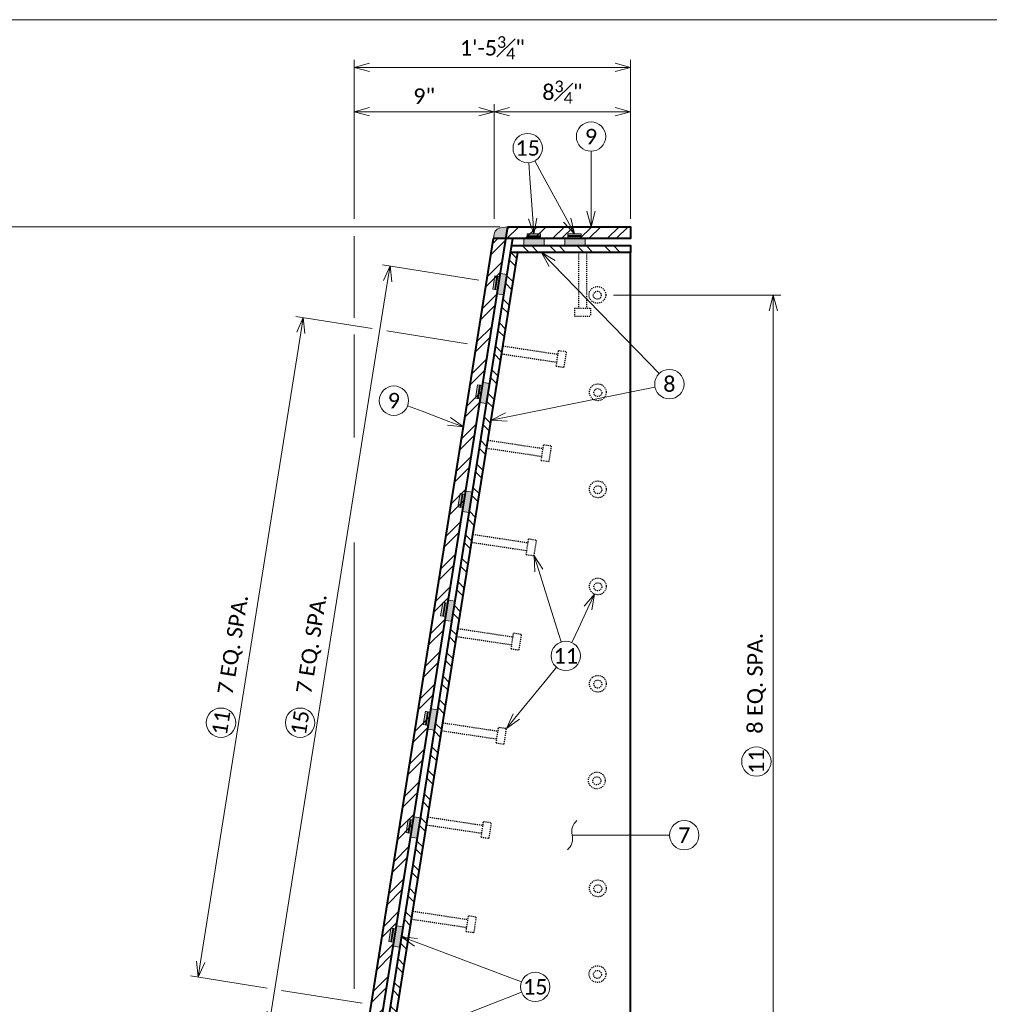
# Model space of a CAD drawing. Extents: x -1776 to -1159, y -2524 to -2272.
# Tile 8 of 12: x -1626 to -1532, y -2368 to -2272. Entities that reach past the tile are written whole.
import ezdxf
from ezdxf import colors
from ezdxf.entities.mleader import LeaderData, LeaderLine
from ezdxf.math import Vec2, Vec3

# ---------------------------------------------------------------- set-up
doc = ezdxf.new("R2010")
doc.units = 0
doc.header["$MEASUREMENT"] = 0
doc.linetypes.add('Wisdot2', pattern=[0.125, 0.0625, -0.0625])
for name, color, linetype, lineweight in [('B_ANNO_DIM', 7, 'Continuous', 18), ('B_ANNO_SYMB', 7, 'Continuous', 18), ('B_ANNO_TEXT', 7, 'Continuous', 18), ('B_CONC_PPT', 12, 'Continuous', 40), ('B_DETAIL', 7, 'Continuous', 18), ('B_DETAIL_HIDDEN', 7, 'Wisdot2', 25), ('B_DETAIL_OBJ', 7, 'Continuous', 40), ('B_STEEL', 92, 'Continuous', 18)]:
    doc.layers.add(name, color=color, linetype=linetype, lineweight=lineweight)
doc.layers.add('B_ANNO_NOPLOT', color=47, linetype='Continuous', lineweight=18, plot=False)
doc.styles.add('Annotative', font='calibri.ttf', dxfattribs={"height": 0.0625})
doc.styles.get("Standard").update_dxf_attribs({"font": 'calibri.ttf'})
doc.dimstyles.new('Annotative', dxfattribs={"dimscale": 0, "dimtxt": 0.0625, "dimasz": 0.0625, "dimexe": 0.03125, "dimexo": 0.03125, "dimgap": 0.03125, "dimtad": 1, "dimdec": 3, "dimzin": 3, "dimdsep": 46, "dimlunit": 4, "dimtxsty": 'Standard', "dimblk": 'OPEN30', "dimcen": 0.03125, "dimaunit": 1, "dimadec": 0, "dimazin": 3, "dimtfac": 0.75, "dimtdec": 3, "dimtofl": 0, "dimtmove": 0, "dimatfit": 3, "dimldrblk": 'OPEN30', "dimfxl": 1, "dimtfill": 1, "dimfrac": 1, "dimtolj": 1, "dimtzin": 0, "dimarcsym": 0})
pattern_1 = [(45, (1811.3813, 2513.461), (-1.3258252, 1.3258252), []), (45, (1812.2652, 2513.461), (-1.3258252, 1.3258252), [])]
pattern_2 = [(135, (1811.3813, 2513.461), (-1.3258252, -1.3258252), []), (135, (1811.3813, 2514.3448), (-1.3258252, -1.3258252), [])]

# ---------------------------------------------------------------- blocks, each defined once
blk = doc.blocks.new('INS_JTMODCVR4_BASE')
at = {"layer": 'B_ANNO_NOPLOT', "flags": 128}
blk.add_lwpolyline([(0, 0), (0, 252), (323.9277, 252), (323.9277, 238.8552), (378, 238.8552), (378, 40.4996), (316.5708, 40.4996), (316.5708, 0)], close=True, dxfattribs=at)
blk = doc.blocks.new('_Open30')
at = {"color": 0, "linetype": 'ByBlock', "lineweight": -2}
for p, q in [((-1, 0.268), (0, 0)), ((0, 0), (-1, -0.268)), ((0, 0), (-1, 0))]:
    blk.add_line(p, q, dxfattribs=at)
blk = doc.blocks.new('*D753')
at = {"layer": 'B_ANNO_DIM', "color": 0, "lineweight": -2, "transparency": 16777216}
for p, q in [((182.533, 232.654), (182.533, 248.116)), ((209.377, 232.654), (209.377, 248.116)), ((207.877, 247.366), (184.033, 247.366))]:
    blk.add_line(p, q, dxfattribs=at)
at = {"layer": 'Defpoints', "color": 0, "transparency": 16777216}
for p in [(182.533, 247.366), (182.533, 231.904), (209.377, 231.904)]:
    blk.add_point(p, dxfattribs=at)
at = {"layer": 'B_ANNO_DIM', "color": 0, "lineweight": -2, "transparency": 16777216, "xscale": 1.5, "yscale": 1.5, "zscale": 1.5, "rotation": 180}
blk.add_blockref('_Open30', (182.533, 247.366), dxfattribs=at)
at = {"layer": 'B_ANNO_DIM', "color": 0, "lineweight": -2, "transparency": 16777216, "xscale": 1.5, "yscale": 1.5, "zscale": 1.5}
blk.add_blockref('_Open30', (209.377, 247.366), dxfattribs=at)
at = {"layer": 'B_ANNO_DIM', "color": 0, "transparency": 16777216, "insert": (195.955, 249.268), "char_height": 1.5, "attachment_point": 5, "bg_fill": 3, "box_fill_scale": 1.25, "bg_fill_color": 256, "bg_fill_true_color": 13158600, "bg_fill_transparency": 0}
blk.add_mtext('\\A1;1\'-5{\\H0.75x;\\S3#4;}"', dxfattribs=at)
blk = doc.blocks.new('*D668')
at = {"layer": 'B_ANNO_DIM', "color": 0, "lineweight": -2, "transparency": 16777216}
for p, q in [((196.119, 232.654), (196.119, 243.811)), ((207.877, 243.061), (197.619, 243.061))]:
    blk.add_line(p, q, dxfattribs=at)
at = {"layer": 'Defpoints', "color": 0, "transparency": 16777216}
for p in [(196.119, 243.061), (209.377, 243.061), (196.119, 231.904)]:
    blk.add_point(p, dxfattribs=at)
at = {"layer": 'B_ANNO_DIM', "color": 0, "lineweight": -2, "transparency": 16777216, "xscale": 1.5, "yscale": 1.5, "zscale": 1.5, "rotation": 180}
blk.add_blockref('_Open30', (196.119, 243.061), dxfattribs=at)
at = {"layer": 'B_ANNO_DIM', "color": 0, "lineweight": -2, "transparency": 16777216, "xscale": 1.5, "yscale": 1.5, "zscale": 1.5}
blk.add_blockref('_Open30', (209.377, 243.061), dxfattribs=at)
at = {"layer": 'B_ANNO_DIM', "color": 0, "transparency": 16777216, "insert": (202.748, 244.964), "char_height": 1.5, "attachment_point": 5, "bg_fill": 3, "box_fill_scale": 1.25, "bg_fill_color": 256, "bg_fill_true_color": 13158600, "bg_fill_transparency": 0}
blk.add_mtext('\\A1;8{\\H0.75x;\\S3#4;}"', dxfattribs=at)
blk = doc.blocks.new('*D758')
at = {"layer": 'B_ANNO_DIM', "color": 0, "lineweight": -2, "transparency": 16777216}
blk.add_line((194.619, 243.061), (184.033, 243.061), dxfattribs=at)
at = {"layer": 'Defpoints', "color": 0, "transparency": 16777216}
for p in [(182.533, 243.061), (182.533, 243.061), (196.119, 243.061)]:
    blk.add_point(p, dxfattribs=at)
at = {"layer": 'B_ANNO_DIM', "color": 0, "lineweight": -2, "transparency": 16777216, "xscale": 1.5, "yscale": 1.5, "zscale": 1.5, "rotation": 180}
blk.add_blockref('_Open30', (182.533, 243.061), dxfattribs=at)
at = {"layer": 'B_ANNO_DIM', "color": 0, "lineweight": -2, "transparency": 16777216, "xscale": 1.5, "yscale": 1.5, "zscale": 1.5}
blk.add_blockref('_Open30', (196.119, 243.061), dxfattribs=at)
at = {"layer": 'B_ANNO_DIM', "color": 0, "transparency": 16777216, "insert": (189.326, 244.58), "char_height": 1.5, "attachment_point": 5, "bg_fill": 3, "box_fill_scale": 1.25, "bg_fill_color": 256, "bg_fill_true_color": 13158600, "bg_fill_transparency": 0}
blk.add_mtext('\\A1;9"', dxfattribs=at)
blk = doc.blocks.new('_Integral')
at = {"color": 0, "linetype": 'ByBlock', "lineweight": -2}
for centre, start, end in [((0.439, 0.118), 129, 195), ((-0.439, -0.118), 309, 15)]:
    blk.add_arc(centre, 0.454, start, end, dxfattribs=at)
blk = doc.blocks.new('*D658')
at = {"layer": 'B_ANNO_DIM', "color": 0, "lineweight": -2, "transparency": 16777216}
for p, q in [((196.682, 231.904), (145.697, 231.904)), ((146.447, 230.404), (146.447, 146.699))]:
    blk.add_line(p, q, dxfattribs=at)
at = {"layer": 'Defpoints', "color": 0, "transparency": 16777216}
for p in [(197.432, 231.904), (146.447, 145.199), (146.447, 145.199)]:
    blk.add_point(p, dxfattribs=at)
at = {"layer": 'B_ANNO_DIM', "color": 0, "lineweight": -2, "transparency": 16777216, "xscale": 1.5, "yscale": 1.5, "zscale": 1.5}
for p, rotation in [((146.447, 231.904), 90), ((146.447, 145.199), 270)]:
    blk.add_blockref('_Open30', p, dxfattribs=dict(at, rotation=rotation))
at = {"layer": 'B_ANNO_DIM', "color": 0, "transparency": 16777216, "insert": (144.929, 188.551), "char_height": 1.5, "attachment_point": 5, "rotation": 90, "bg_fill": 3, "box_fill_scale": 1.25, "bg_fill_color": 256, "bg_fill_true_color": 13158600, "bg_fill_transparency": 0}
blk.add_mtext('\\A1;4\'-8"', dxfattribs=at)
blk = doc.blocks.new('*D696')
at = {"layer": 'B_ANNO_DIM', "color": 0, "lineweight": -2, "transparency": 16777216}
for p, q in [((207.707, 225.25), (223.973, 225.25)), ((223.223, 151.395), (223.223, 223.75)), ((207.752, 149.895), (223.973, 149.895))]:
    blk.add_line(p, q, dxfattribs=at)
at = {"layer": 'Defpoints', "color": 0, "transparency": 16777216}
for p in [(206.957, 225.25), (223.223, 225.25), (207.002, 149.895)]:
    blk.add_point(p, dxfattribs=at)
at = {"layer": 'B_ANNO_DIM', "color": 0, "lineweight": -2, "transparency": 16777216, "xscale": 1.5, "yscale": 1.5, "zscale": 1.5}
for p, rotation in [((223.223, 225.25), 90), ((223.223, 149.895), 270)]:
    blk.add_blockref('_Open30', p, dxfattribs=dict(at, rotation=rotation))
at = {"layer": 'B_ANNO_DIM', "color": 0, "transparency": 16777216, "insert": (221.606, 187.573), "char_height": 1.5, "attachment_point": 5, "rotation": 90, "bg_fill": 3, "box_fill_scale": 1.25, "bg_fill_color": 256, "bg_fill_true_color": 13158600, "bg_fill_transparency": 0}
blk.add_mtext('\\A1;8 EQ. SPA.', dxfattribs=at)
blk = doc.blocks.new('*D742')
at = {"layer": 'B_ANNO_DIM', "color": 0, "lineweight": -2, "transparency": 16777216}
for p, q in [((194.645, 226.713), (185.273, 228.207)), ((174.472, 155.689), (185.778, 226.608)), ((182.867, 152.832), (173.495, 154.326))]:
    blk.add_line(p, q, dxfattribs=at)
at = {"layer": 'Defpoints', "color": 0, "transparency": 16777216}
for p in [(186.014, 228.089), (195.386, 226.595), (183.608, 152.714)]:
    blk.add_point(p, dxfattribs=at)
at = {"layer": 'B_ANNO_DIM', "color": 0, "lineweight": -2, "transparency": 16777216, "xscale": 1.5, "yscale": 1.5, "zscale": 1.5}
for p, rotation in [((186.014, 228.089), 80.94216318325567), ((174.236, 154.208), 260.9421631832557)]:
    blk.add_blockref('_Open30', p, dxfattribs=dict(at, rotation=rotation))
at = {"layer": 'B_ANNO_DIM', "color": 0, "transparency": 16777216, "insert": (178.527, 191.403), "char_height": 1.5, "attachment_point": 5, "rotation": 80.94216, "bg_fill": 3, "box_fill_scale": 1.25, "bg_fill_color": 256, "bg_fill_true_color": 13158600, "bg_fill_transparency": 0}
blk.add_mtext('\\A1;7 EQ. SPA.', dxfattribs=at)
blk = doc.blocks.new('*D727')
at = {"layer": 'B_ANNO_DIM', "color": 0, "lineweight": -2, "transparency": 16777216}
for p, q in [((184.284, 222.006), (176.851, 223.191)), ((167.622, 160.535), (177.356, 221.591)), ((174.079, 157.987), (166.645, 159.172))]:
    blk.add_line(p, q, dxfattribs=at)
at = {"layer": 'Defpoints', "color": 0, "transparency": 16777216}
for p in [(177.592, 223.073), (185.025, 221.888), (174.819, 157.869)]:
    blk.add_point(p, dxfattribs=at)
at = {"layer": 'B_ANNO_DIM', "color": 0, "lineweight": -2, "transparency": 16777216, "xscale": 1.5, "yscale": 1.5, "zscale": 1.5}
for p, rotation in [((177.592, 223.073), 80.94216318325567), ((167.386, 159.054), 260.9421631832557)]:
    blk.add_blockref('_Open30', p, dxfattribs=dict(at, rotation=rotation))
at = {"layer": 'B_ANNO_DIM', "color": 0, "transparency": 16777216, "insert": (170.891, 191.318), "char_height": 1.5, "attachment_point": 5, "rotation": 80.94216, "bg_fill": 3, "box_fill_scale": 1.25, "bg_fill_color": 256, "bg_fill_true_color": 13158600, "bg_fill_transparency": 0}
blk.add_mtext('\\A1;7 EQ. SPA.', dxfattribs=at)
blk = doc.blocks.new('*U651')
at = {"layer": 'B_DETAIL'}
for points in [[(197.4378, 231.9045), (196.7018, 231.7959), (196.4233, 231.657), (196.2366, 231.4669), (196.1555, 231.298), (196.1072, 231.046), (196.0471, 230.7453), (197.2494, 230.7413)], [(198.9994, 230.7388), (200.975, 230.7388), (200.975, 230.0698), (198.9994, 230.0698)], [(200.63, 231.2092), (199.3234, 231.2092), (199.3234, 230.9269), (200.63, 230.9269)], [(200.63, 231.0315), (199.3234, 231.0315), (199.3234, 230.7492), (200.63, 230.7492)], [(202.9786, 230.7388), (204.9543, 230.7388), (204.9543, 230.0698), (202.9786, 230.0698)], [(204.5884, 231.2196), (203.2818, 231.2196), (203.2818, 230.9374), (204.5884, 230.9374)], [(204.5884, 231.0419), (203.2818, 231.0419), (203.2818, 230.7597), (204.5884, 230.7597)], [(196.1958, 227.1266), (195.9808, 225.84), (196.261, 225.7937), (196.4655, 227.0808)], [(196.3927, 227.0899), (196.1882, 225.8028), (196.4684, 225.7565), (196.6729, 227.0436)], [(196.3965, 225.3887), (197.072, 225.2952), (197.3858, 227.2622), (196.7315, 227.3598)], [(194.5111, 216.5593), (194.2962, 215.2727), (194.5764, 215.2264), (194.7809, 216.5135)], [(194.7081, 216.5226), (194.5036, 215.2355), (194.7838, 215.1892), (194.9882, 216.4764)], [(194.7119, 214.8214), (195.3873, 214.7279), (195.7012, 216.6949), (195.0469, 216.7925)], [(192.8265, 205.992), (192.6116, 204.7054), (192.8918, 204.6591), (193.0962, 205.9463)], [(193.0234, 205.9554), (192.819, 204.6682), (193.0991, 204.6219), (193.3036, 205.9091)], [(193.0273, 204.2541), (193.7027, 204.1607), (194.0166, 206.1277), (193.3623, 206.2252)], [(191.1419, 195.4247), (190.927, 194.1381), (191.2071, 194.0918), (191.4116, 195.379)], [(191.3388, 195.3881), (191.1343, 194.1009), (191.4145, 194.0546), (191.619, 195.3418)], [(191.3426, 193.6869), (192.0181, 193.5934), (192.3319, 195.5604), (191.6776, 195.658)], [(189.4572, 184.8574), (189.2423, 183.5708), (189.5225, 183.5246), (189.727, 184.8117)], [(189.6542, 184.8208), (189.4497, 183.5337), (189.7299, 183.4874), (189.9344, 184.7745)], [(189.658, 183.1196), (190.3335, 183.0261), (190.6473, 184.9931), (189.993, 185.0907)], [(187.7856, 174.3739), (187.5707, 173.0873), (187.8509, 173.041), (188.0554, 174.3282)], [(187.9826, 174.3373), (187.7781, 173.0501), (188.0583, 173.0038), (188.2627, 174.291)], [(187.9864, 172.636), (188.6618, 172.5426), (188.9757, 174.5096), (188.3214, 174.6071)], [(186.101, 163.8066), (185.8861, 162.52), (186.1663, 162.4737), (186.3707, 163.7609)], [(186.2979, 163.77), (186.0935, 162.4828), (186.3737, 162.4365), (186.5781, 163.7237)], [(186.3018, 162.0688), (186.9772, 161.9753), (187.2911, 163.9423), (186.6368, 164.0399)]]:
    blk.add_hatch(color=256, dxfattribs=at).paths.add_polyline_path(points)
at = {"layer": 'B_STEEL'}
h = blk.add_hatch(dxfattribs=at)
h.set_pattern_fill('ANSI32', color=256, scale=5)
h.set_pattern_definition(pattern_1)
h.paths.add_polyline_path([(209.3773, 231.9043), (197.4317, 231.9043), (197.2467, 230.744), (209.3773, 230.744)])
h = blk.add_hatch(dxfattribs=at)
h.set_pattern_fill('ANSI32', color=256, scale=5)
h.set_pattern_definition(pattern_1)
h.paths.add_polyline_path([(197.2467, 230.744), (196.0474, 230.744), (182.5331, 145.9722), (183.7325, 145.9722)])
h = blk.add_hatch(dxfattribs=at)
h.set_pattern_fill('ANSI32', color=256, scale=5, angle=90)
h.set_pattern_definition(pattern_2)
h.paths.add_polyline_path([(209.3773, 230.0698), (197.8331, 230.0698), (197.7273, 229.406), (209.3773, 229.406)])
h = blk.add_hatch(dxfattribs=at)
h.set_pattern_fill('ANSI32', color=256, scale=5, angle=90)
h.set_pattern_definition(pattern_2)
h.paths.add_polyline_path([(198.4211, 229.406), (197.7273, 229.406), (184.303, 145.1987), (184.9968, 145.1987)])
at = {"layer": 'B_ANNO_NOPLOT', "flags": 128}
blk.add_lwpolyline([(0, 0), (0, 252), (323.9277, 252), (323.9277, 238.8552), (378, 238.8552), (378, 40.4996), (316.5708, 40.4996), (316.5708, 0)], close=True, dxfattribs=at)
at = {"layer": 'B_ANNO_SYMB'}
for centre in [(205.5285, 240.6516), (199.3794, 239.5381), (203.0739, 190.2328), (214.5821, 172.8303), (200.1147, 158.1025)]:
    blk.add_circle(centre, 1.4255, dxfattribs=at)
at = {"layer": 'B_CONC_PPT', "flags": 128}
blk.add_lwpolyline([(207.8315, 145.1987), (209.3773, 145.1987), (209.376, 229.406)], dxfattribs=at)
at = {"layer": 'B_DETAIL', "flags": 128}
for points in [[(197.4378, 231.9045), (196.7018, 231.7959), (196.4233, 231.657), (196.2366, 231.4669), (196.1555, 231.298), (196.1072, 231.046), (196.0471, 230.7453), (197.2494, 230.7413), (197.4378, 231.9045)], [(198.9994, 230.7388), (200.975, 230.7388), (200.975, 230.0698), (198.9994, 230.0698), (198.9994, 230.7388)], [(200.63, 231.2092), (199.3234, 231.2092), (199.3234, 230.9269), (200.63, 230.9269), (200.63, 231.2092)], [(200.63, 231.0315), (199.3234, 231.0315), (199.3234, 230.7492), (200.63, 230.7492), (200.63, 231.0315)], [(202.9786, 230.7388), (204.9543, 230.7388), (204.9543, 230.0698), (202.9786, 230.0698), (202.9786, 230.7388)], [(204.5884, 231.2196), (203.2818, 231.2196), (203.2818, 230.9374), (204.5884, 230.9374), (204.5884, 231.2196)], [(204.5884, 231.0419), (203.2818, 231.0419), (203.2818, 230.7597), (204.5884, 230.7597), (204.5884, 231.0419)], [(196.1958, 227.1266), (195.9808, 225.84), (196.261, 225.7937), (196.4655, 227.0808), (196.1958, 227.1266)], [(196.3927, 227.0899), (196.1882, 225.8028), (196.4684, 225.7565), (196.6729, 227.0436), (196.3927, 227.0899)], [(196.3965, 225.3887), (197.072, 225.2952), (197.3858, 227.2622), (196.7315, 227.3598), (196.3965, 225.3887)], [(194.5111, 216.5593), (194.2962, 215.2727), (194.5764, 215.2264), (194.7809, 216.5135), (194.5111, 216.5593)], [(194.7081, 216.5226), (194.5036, 215.2355), (194.7838, 215.1892), (194.9882, 216.4764), (194.7081, 216.5226)], [(194.7119, 214.8214), (195.3873, 214.7279), (195.7012, 216.6949), (195.0469, 216.7925), (194.7119, 214.8214)], [(192.8265, 205.992), (192.6116, 204.7054), (192.8918, 204.6591), (193.0962, 205.9463), (192.8265, 205.992)], [(193.0234, 205.9554), (192.819, 204.6682), (193.0991, 204.6219), (193.3036, 205.9091), (193.0234, 205.9554)], [(193.0273, 204.2541), (193.7027, 204.1607), (194.0166, 206.1277), (193.3623, 206.2252), (193.0273, 204.2541)], [(191.1419, 195.4247), (190.927, 194.1381), (191.2071, 194.0918), (191.4116, 195.379), (191.1419, 195.4247)], [(191.3388, 195.3881), (191.1343, 194.1009), (191.4145, 194.0546), (191.619, 195.3418), (191.3388, 195.3881)], [(191.3426, 193.6869), (192.0181, 193.5934), (192.3319, 195.5604), (191.6776, 195.658), (191.3426, 193.6869)], [(189.4572, 184.8574), (189.2423, 183.5708), (189.5225, 183.5246), (189.727, 184.8117), (189.4572, 184.8574)], [(189.6542, 184.8208), (189.4497, 183.5337), (189.7299, 183.4874), (189.9344, 184.7745), (189.6542, 184.8208)], [(189.658, 183.1196), (190.3335, 183.0261), (190.6473, 184.9931), (189.993, 185.0907), (189.658, 183.1196)], [(187.7856, 174.3739), (187.5707, 173.0873), (187.8509, 173.041), (188.0554, 174.3282), (187.7856, 174.3739)], [(187.9826, 174.3373), (187.7781, 173.0501), (188.0583, 173.0038), (188.2627, 174.291), (187.9826, 174.3373)], [(187.9864, 172.636), (188.6618, 172.5426), (188.9757, 174.5096), (188.3214, 174.6071), (187.9864, 172.636)], [(186.101, 163.8066), (185.8861, 162.52), (186.1663, 162.4737), (186.3707, 163.7609), (186.101, 163.8066)], [(186.2979, 163.77), (186.0935, 162.4828), (186.3737, 162.4365), (186.5781, 163.7237), (186.2979, 163.77)], [(186.3018, 162.0688), (186.9772, 161.9753), (187.2911, 163.9423), (186.6368, 164.0399), (186.3018, 162.0688)]]:
    blk.add_lwpolyline(points, dxfattribs=at)
at = {"layer": 'B_DETAIL_HIDDEN', "ltscale": 0.5}
for p, q in [((204.3271, 229.406), (204.3271, 224.0017)), ((205.1006, 229.406), (205.1006, 224.0017)), ((203.9194, 224.0017), (205.4665, 224.0017)), ((203.9194, 224.0017), (203.9194, 223.223)), ((205.4665, 224.0017), (205.4665, 223.223)), ((203.9194, 223.223), (205.4665, 223.223)), ((196.97, 220.327), (202.3299, 219.5176)), ((202.1566, 218.3646), (202.3804, 219.8971)), ((202.3804, 219.8971), (203.1595, 219.7793)), ((196.8475, 219.5587), (202.2076, 218.7545)), ((202.915, 218.2531), (203.1595, 219.7793)), ((202.1566, 218.3646), (202.915, 218.2531)), ((195.3896, 210.4131), (200.7497, 209.609)), ((195.512, 211.1815), (200.8719, 210.3721)), ((200.6986, 209.219), (200.9224, 210.7516)), ((200.9224, 210.7516), (201.7015, 210.6338)), ((201.457, 209.1075), (201.7015, 210.6338)), ((200.6986, 209.219), (201.457, 209.1075)), ((194.0541, 202.0359), (199.4139, 201.2265)), ((193.9316, 201.2676), (199.2917, 200.4634)), ((199.2406, 200.0735), (199.4645, 201.606)), ((199.4645, 201.606), (200.2435, 201.4882)), ((199.999, 199.962), (200.2435, 201.4882)), ((199.2406, 200.0735), (199.999, 199.962)), ((192.5961, 192.8904), (197.9559, 192.081)), ((197.7826, 190.9279), (198.0065, 192.4604)), ((198.0065, 192.4604), (198.7855, 192.3427)), ((198.5411, 190.8164), (198.7855, 192.3427)), ((192.4736, 192.122), (197.8337, 191.3179)), ((197.7826, 190.9279), (198.5411, 190.8164)), ((191.1381, 183.7448), (196.498, 182.9354)), ((191.0156, 182.9765), (196.3757, 182.1723)), ((196.3247, 181.7824), (196.5485, 183.3149)), ((196.5485, 183.3149), (197.3275, 183.1971)), ((197.0831, 181.6709), (197.3275, 183.1971)), ((196.3247, 181.7824), (197.0831, 181.6709)), ((189.6801, 174.5993), (195.04, 173.7899)), ((194.8667, 172.6368), (195.0905, 174.1693)), ((195.0905, 174.1693), (195.8696, 174.0515)), ((195.6251, 172.5253), (195.8696, 174.0515)), ((189.5576, 173.8309), (194.9178, 173.0268)), ((194.8667, 172.6368), (195.6251, 172.5253)), ((188.2222, 165.4537), (193.582, 164.6443)), ((188.0997, 164.6854), (193.4598, 163.8812)), ((193.4087, 163.4913), (193.6325, 165.0238)), ((193.6325, 165.0238), (194.4116, 164.906)), ((194.1671, 163.3798), (194.4116, 164.906)), ((193.4087, 163.4913), (194.1671, 163.3798))]:
    blk.add_line(p, q, dxfattribs=at)
for centre, radius in [((206.1446, 225.2838), 0.8133), ((206.1397, 225.2502), 0.3873), ((206.1927, 215.8268), 0.8133), ((206.1878, 215.7932), 0.3873), ((206.1927, 206.4052), 0.8133), ((206.1878, 206.3716), 0.3873), ((206.1927, 196.9837), 0.8133), ((206.1878, 196.9501), 0.3873), ((206.1927, 187.5333), 0.8133), ((206.1878, 187.4997), 0.3873), ((206.0961, 178.1427), 0.8133), ((206.0912, 178.1091), 0.3873), ((206.1927, 167.6705), 0.8133), ((206.1878, 167.6369), 0.3873), ((206.1569, 159.3495), 0.8133), ((206.152, 159.3159), 0.3873)]:
    blk.add_circle(centre, radius, dxfattribs=at)
at = {"layer": 'B_DETAIL_OBJ'}
for p, q in [((184.303, 145.1987), (197.9406, 230.744)), ((184.9968, 145.1987), (198.4211, 229.406))]:
    blk.add_line(p, q, dxfattribs=at)
at = {"layer": 'B_DETAIL_OBJ', "flags": 128}
for points in [[(197.4317, 231.9043), (183.7325, 145.9722), (182.5331, 145.9722), (196.0474, 230.744)], [(197.4317, 231.9043), (209.3773, 231.9043), (209.3773, 230.744), (196.0474, 230.744)], [(197.8331, 230.0698), (209.3773, 230.0698), (209.3773, 229.406), (197.7273, 229.406)]]:
    blk.add_lwpolyline(points, dxfattribs=at)
at = {"layer": 'B_ANNO_TEXT', "char_height": 1.5, "width": 3.563823, "attachment_point": 5, "style": 'Annotative'}
for s, insert in [('9', (205.5285, 240.6516)), ('15', (199.3794, 239.5381)), ('11', (203.0739, 190.2328)), ('7', (214.5821, 172.8303)), ('15', (200.1147, 158.1025))]:
    blk.add_mtext(s, dxfattribs=dict(at, insert=insert))
at = {"layer": 'B_ANNO_DIM'}
ml = blk.add_multileader_mtext('Standard', dxfattribs=at)
ml.set_content('', color=256)
ml.set_leader_properties()
ml.set_arrow_properties(name='OPEN30')
ml.build(insert=Vec2(0, 0))
ml.multileader.update_dxf_attribs({"text_right_attachment_type": 3, "dogleg_length": 0.0625, "arrow_head_size": 1.5, "scale": 24})
ctx = ml.context
ctx.base_point, ctx.scale, ctx.char_height, ctx.arrow_head_size, ctx.landing_gap_size, ctx.plane_origin, ctx.plane_x_axis, ctx.plane_y_axis = Vec3(205.5285, 240.7261), 24, 1.5, 1.5, 0.75, Vec3(205.5285, 234.2482), Vec3(0, -1), Vec3(1, 0)
ctx.right_attachment = 3
notes = []
notes.append((ctx, [(0, (1, 1, 0), (205.5285, 237.7261), (0, 1), 1.5, [(0, [(205.5285, 231.9043), (205.5285, 237.7261), (205.5285, 237.7261)], 0, [])])]))
ctx.mtext.insert, ctx.mtext.text_direction, ctx.mtext.rotation, ctx.mtext.flow_direction = Vec3(206.2785, 239.9761), Vec3(0, -1), 4.712389, 5
ml = blk.add_multileader_mtext('Standard', dxfattribs=at)
ml.set_content('', color=256)
ml.set_leader_properties()
ml.set_arrow_properties(name='OPEN30')
ml.build(insert=Vec2(0, 0))
ml.multileader.update_dxf_attribs({"text_right_attachment_type": 3, "dogleg_length": 0.0625, "arrow_head_size": 1.5, "scale": 24})
ctx = ml.context
ctx.base_point, ctx.scale, ctx.char_height, ctx.arrow_head_size, ctx.landing_gap_size, ctx.plane_origin, ctx.plane_x_axis, ctx.plane_y_axis = Vec3(199.374, 239.6124), 24, 1.5, 1.5, 0.75, Vec3(199.8374, 233.1511), Vec3(0.0715382, -0.9974379), Vec3(0.9974379, 0.0715382)
ctx.right_attachment = 3
notes.append((ctx, [(0, (1, 1, 0), (199.5886, 236.6201), (-0.0715382, 0.9974379), 1.5, [(0, [(199.9794, 231.2092), (199.5886, 236.6201), (199.5886, 236.6201)], 0, [])])]))
ctx.mtext.insert, ctx.mtext.text_direction, ctx.mtext.rotation, ctx.mtext.flow_direction = Vec3(198.6796, 238.8106), Vec3(-0.0715382, 0.9974379), 1.6423957, 5
ml = blk.add_multileader_mtext('Standard', dxfattribs=at)
ml.set_content('', color=256)
ml.set_leader_properties()
ml.set_arrow_properties(name='OPEN30')
ml.build(insert=Vec2(0, 0))
ml.multileader.update_dxf_attribs({"text_right_attachment_type": 3, "dogleg_length": 0.0625, "arrow_head_size": 1.5, "scale": 24})
ctx = ml.context
ctx.base_point, ctx.scale, ctx.char_height, ctx.arrow_head_size, ctx.landing_gap_size, ctx.plane_origin, ctx.plane_x_axis, ctx.plane_y_axis = Vec3(199.3436, 239.6034), 24, 1.5, 1.5, 0.75, Vec3(202.4552, 233.9218), Vec3(0.4803468, -0.8770786), Vec3(0.8770786, 0.4803468)
ctx.right_attachment = 3
notes.append((ctx, [(0, (1, 1, 0), (200.7846, 236.9722), (-0.4803468, 0.8770786), 1.5, [(0, [(203.9351, 231.2196), (200.7846, 236.9722), (200.7846, 236.9722)], 0, [])])]))
ctx.mtext.insert, ctx.mtext.text_direction, ctx.mtext.rotation, ctx.mtext.flow_direction = Vec3(199.046, 238.5853), Vec3(-0.4803468, 0.8770786), 2.0718464, 5
ml = blk.add_multileader_mtext('Standard', dxfattribs=at)
ml.set_content('', color=256)
ml.set_leader_properties()
ml.set_arrow_properties(name='OPEN30')
ml.build(insert=Vec2(0, 0))
ml.multileader.update_dxf_attribs({"text_right_attachment_type": 3, "dogleg_length": 0.0625, "arrow_head_size": 1.5, "scale": 24})
ctx = ml.context
ctx.base_point, ctx.scale, ctx.char_height, ctx.arrow_head_size, ctx.landing_gap_size, ctx.plane_origin, ctx.plane_x_axis, ctx.plane_y_axis = Vec3(203.0964, 190.1618), 24, 1.5, 1.5, 0.75, Vec3(201.1442, 196.3385), Vec3(-0.3013538, 0.9535124), Vec3(-0.9535124, -0.3013538)
ctx.right_attachment = 3
notes.append((ctx, [(0, (1, 1, 0), (202.1923, 193.0223), (0.3013538, -0.9535124), 1.5, [(0, [(199.999, 199.962), (202.1923, 193.0223), (202.1923, 193.0223)], 0, [])])]))
ctx.mtext.insert, ctx.mtext.text_direction, ctx.mtext.rotation, ctx.mtext.flow_direction = Vec3(203.5855, 191.103), Vec3(0.3013538, -0.9535124), 5.0185012, 5
ml = blk.add_multileader_mtext('Standard', dxfattribs=at)
ml.set_content('', color=256)
ml.set_leader_properties()
ml.set_arrow_properties(name='OPEN30')
ml.build(insert=Vec2(0, 0))
ml.multileader.update_dxf_attribs({"text_right_attachment_type": 3, "dogleg_length": 0.0625, "arrow_head_size": 1.5, "scale": 24})
ctx = ml.context
ctx.base_point, ctx.scale, ctx.char_height, ctx.arrow_head_size, ctx.landing_gap_size, ctx.plane_origin, ctx.plane_x_axis, ctx.plane_y_axis = Vec3(203.0426, 190.1653), 24, 1.5, 1.5, 0.75, Vec3(205.767, 196.0424), Vec3(0.4205658, 0.907262), Vec3(-0.907262, 0.4205658)
ctx.right_attachment = 3
notes.append((ctx, [(0, (1, 1, 0), (204.3043, 192.887), (-0.4205658, -0.907262), 1.5, [(0, [(205.8594, 196.2418), (204.3043, 192.887), (204.3043, 192.887)], 0, [])])]))
ctx.mtext.insert, ctx.mtext.text_direction, ctx.mtext.rotation, ctx.mtext.flow_direction = Vec3(204.0385, 190.5303), Vec3(-0.4205658, -0.907262), 4.2783201, 5
ml = blk.add_multileader_mtext('Standard', dxfattribs=at)
ml.set_content('', color=256)
ml.set_leader_properties()
ml.set_arrow_properties(name='INTEGRAL')
ml.build(insert=Vec2(0, 0))
ml.multileader.update_dxf_attribs({"text_right_attachment_type": 3, "dogleg_length": 0.125, "arrow_head_size": 3, "scale": 24})
ctx = ml.context
ctx.base_point, ctx.scale, ctx.char_height, ctx.arrow_head_size, ctx.landing_gap_size, ctx.plane_origin = Vec3(213.1566, 172.8303), 24, 1.5, 3, 0.75, Vec3(203.697, 172.8303)
ctx.right_attachment = 3
notes.append((ctx, [(0, (1, 1, 0), (210.1566, 172.8303), (1, 0), 3, [(0, [(203.697, 172.8303), (209.7424, 172.8303), (209.9728, 172.8303)], 0, [])])]))
ctx.mtext.insert, ctx.mtext.flow_direction = Vec3(213.9066, 173.5803), 5
for ctx, leaders in notes:
    for number, flags, end, landing, length, lines in leaders:
        leader = LeaderData()
        leader.index, (leader.has_last_leader_line, leader.has_dogleg_vector, leader.attachment_direction) = number, flags
        leader.last_leader_point, leader.dogleg_vector, leader.dogleg_length = Vec3(end), Vec3(landing), length
        for number, points, colour, breaks in lines:
            line = LeaderLine()
            line.index, line.vertices, line.color, line.breaks = number, Vec3.list(points), colors.encode_raw_color(colour), breaks
            leader.lines.append(line)
        ctx.leaders.append(leader)
dim = blk.add_linear_dim(base=(182.5331, 247.3659), p1=(209.3773, 231.9043), p2=(182.5331, 231.9036), dimstyle='Annotative', override={"dimlfac": 0.66}, dxfattribs=at)
dim.commit()
dim.dimension.update_dxf_attribs({"geometry": '*D753', "text_midpoint": (195.9552, 249.2683)})
dim = blk.add_linear_dim(base=(223.2234, 225.2502), p1=(207.0022, 149.8949), p2=(206.9572, 225.2502), angle=90, text='8 EQ. SPA.', dimstyle='Annotative', dxfattribs=at)
dim.commit()
dim.dimension.update_dxf_attribs({"geometry": '*D696', "text_midpoint": (221.6057, 187.5725)})
at = {"layer": 'B_ANNO_SYMB'}
for centre in [(213.1384, 216.6184), (221.5864, 179.9772)]:
    blk.add_circle(centre, 1.4255, dxfattribs=at)
at = {"layer": 'B_ANNO_TEXT', "insert": (213.1384, 216.6184), "char_height": 1.5, "width": 3.563823, "attachment_point": 5, "style": 'Annotative'}
blk.add_mtext('8', dxfattribs=at)
at = {"layer": 'B_ANNO_TEXT', "insert": (221.5864, 179.9772), "char_height": 1.5, "width": 3.563823, "attachment_point": 5, "rotation": 90, "style": 'Annotative'}
blk.add_mtext('11', dxfattribs=at)
at = {"layer": 'B_ANNO_DIM'}
dim = blk.add_linear_dim(base=(196.1186, 243.0614), p1=(209.3773, 243.0614), p2=(196.1186, 231.9036), dimstyle='Annotative', override={"dimlfac": 0.66}, dxfattribs=at)
dim.commit()
dim.dimension.update_dxf_attribs({"geometry": '*D668', "text_midpoint": (202.748, 244.9638)})
ml = blk.add_multileader_mtext('Standard', dxfattribs=at)
ml.set_content('', color=256)
ml.set_leader_properties()
ml.set_arrow_properties(name='OPEN30')
ml.build(insert=Vec2(0, 0))
ml.multileader.update_dxf_attribs({"text_right_attachment_type": 3, "dogleg_length": 0.0625, "arrow_head_size": 1.5, "scale": 24})
ctx = ml.context
ctx.base_point, ctx.scale, ctx.char_height, ctx.arrow_head_size, ctx.landing_gap_size, ctx.plane_origin, ctx.plane_x_axis, ctx.plane_y_axis = Vec3(213.1903, 216.565), 24, 1.5, 1.5, 0.75, Vec3(208.6757, 221.2105), Vec3(-0.6969273, 0.7171418), Vec3(-0.7171418, -0.6969273)
ctx.right_attachment = 3
notes = []
notes.append((ctx, [(0, (1, 1, 0), (211.0996, 218.7164), (0.6969273, -0.7171418), 1.5, [(0, [(200.7113, 229.406), (211.0996, 218.7164), (211.0996, 218.7164)], 0, [])])]))
ctx.mtext.insert, ctx.mtext.text_direction, ctx.mtext.rotation, ctx.mtext.flow_direction = Vec3(212.1298, 216.5802), Vec3(-0.6969273, 0.7171418), 2.3419003, 5
for ctx, leaders in notes:
    for number, flags, end, landing, length, lines in leaders:
        leader = LeaderData()
        leader.index, (leader.has_last_leader_line, leader.has_dogleg_vector, leader.attachment_direction) = number, flags
        leader.last_leader_point, leader.dogleg_vector, leader.dogleg_length = Vec3(end), Vec3(landing), length
        for number, points, colour, breaks in lines:
            line = LeaderLine()
            line.index, line.vertices, line.color, line.breaks = number, Vec3.list(points), colors.encode_raw_color(colour), breaks
            leader.lines.append(line)
        ctx.leaders.append(leader)
dim = blk.add_linear_dim(base=(182.5331, 243.0614), p1=(196.1186, 243.0614), p2=(182.5331, 243.0614), dimstyle='Annotative', override={"dimlfac": 0.66}, dxfattribs=at)
dim.commit()
dim.dimension.update_dxf_attribs({"geometry": '*D758', "text_midpoint": (189.3259, 244.5799)})
dim = blk.add_linear_dim(base=(146.4474, 145.1987), p1=(197.4316, 231.9036), p2=(146.4474, 145.1987), angle=90, text='4\'-8"', dimstyle='Annotative', override={"dimlfac": 0.66}, dxfattribs=at)
dim.commit()
dim.dimension.update_dxf_attribs({"geometry": '*D658', "text_midpoint": (144.929, 188.5511)})
dim = blk.add_linear_dim(base=(186.0138, 228.0893), p1=(183.6078, 152.7136), p2=(195.386, 226.5952), angle=80.942163, text='7 EQ. SPA.', dimstyle='Annotative', dxfattribs=at)
dim.commit()
dim.dimension.update_dxf_attribs({"geometry": '*D742', "text_midpoint": (178.5272, 191.4032)})
ml = blk.add_multileader_mtext('Standard', dxfattribs=at)
ml.set_content('', color=256)
ml.set_leader_properties()
ml.set_arrow_properties(name='OPEN30')
ml.build(insert=Vec2(0, 0))
ml.multileader.update_dxf_attribs({"text_right_attachment_type": 3, "dogleg_length": 0.0625, "arrow_head_size": 1.5, "scale": 24})
ctx = ml.context
ctx.base_point, ctx.scale, ctx.char_height, ctx.arrow_head_size, ctx.landing_gap_size, ctx.plane_origin, ctx.plane_x_axis, ctx.plane_y_axis = Vec3(203.121, 190.2905), 24, 1.5, 1.5, 0.75, Vec3(199.0233, 185.2734), Vec3(-0.6325698, -0.7745034), Vec3(0.7745034, -0.6325698)
ctx.right_attachment = 3
notes = []
notes.append((ctx, [(0, (1, 1, 0), (201.2233, 187.967), (0.6325698, 0.7745034), 1.5, [(0, [(197.3275, 183.1971), (201.2233, 187.967), (201.2233, 187.967)], 0, [])])]))
ctx.mtext.insert, ctx.mtext.text_direction, ctx.mtext.rotation, ctx.mtext.flow_direction = Vec3(202.0657, 190.184), Vec3(0.6325698, 0.7745034), 0.8859297, 5
for ctx, leaders in notes:
    for number, flags, end, landing, length, lines in leaders:
        leader = LeaderData()
        leader.index, (leader.has_last_leader_line, leader.has_dogleg_vector, leader.attachment_direction) = number, flags
        leader.last_leader_point, leader.dogleg_vector, leader.dogleg_length = Vec3(end), Vec3(landing), length
        for number, points, colour, breaks in lines:
            line = LeaderLine()
            line.index, line.vertices, line.color, line.breaks = number, Vec3.list(points), colors.encode_raw_color(colour), breaks
            leader.lines.append(line)
        ctx.leaders.append(leader)
blk.add_line((193.5197, 220.5335), (185.6862, 221.7823), dxfattribs=at)
at = {"layer": 'B_ANNO_TEXT', "insert": (186.3876, 215.016), "char_height": 1.5, "width": 3.563823, "attachment_point": 5, "style": 'Annotative'}
blk.add_mtext('9', dxfattribs=at)
at = {"layer": 'B_ANNO_DIM'}
dim = blk.add_linear_dim(base=(177.5919, 223.0727), p1=(174.8193, 157.8688), p2=(185.0251, 221.8877), angle=80.942163, text='7 EQ. SPA.', dimstyle='Annotative', dxfattribs=at)
dim.commit()
dim.dimension.update_dxf_attribs({"geometry": '*D727', "text_midpoint": (170.8914, 191.3179)})
ml = blk.add_multileader_mtext('Standard', dxfattribs=at)
ml.set_content('', color=256)
ml.set_leader_properties()
ml.set_arrow_properties(name='OPEN30')
ml.build(insert=Vec2(0, 0))
ml.multileader.update_dxf_attribs({"text_right_attachment_type": 3, "dogleg_length": 0.0625, "arrow_head_size": 1.5, "scale": 24})
ctx = ml.context
ctx.base_point, ctx.scale, ctx.char_height, ctx.arrow_head_size, ctx.landing_gap_size, ctx.plane_origin, ctx.plane_x_axis, ctx.plane_y_axis = Vec3(211.741, 216.337), 24, 1.5, 1.5, 0.75, Vec3(206.861, 215.3545), Vec3(0.9803257, 0.1973866), Vec3(-0.1973866, 0.9803257)
ctx.right_attachment = 3
notes = []
notes.append((ctx, [(0, (1, 1, 0), (210.2705, 216.0409), (0.9803257, 0.1973866), 1.5, [(0, [(195.8268, 213.1327), (210.2705, 216.0409), (210.2705, 216.0409)], 0, [])])]))
ctx.mtext.insert, ctx.mtext.text_direction, ctx.mtext.rotation, ctx.mtext.flow_direction = Vec3(212.3282, 217.2203), Vec3(0.9803257, 0.1973866), 0.1986914, 5
ml = blk.add_multileader_mtext('Standard', dxfattribs=at)
ml.set_content('', color=256)
ml.set_leader_properties()
ml.set_arrow_properties(name='OPEN30')
ml.build(insert=Vec2(0, 0))
ml.multileader.update_dxf_attribs({"text_right_attachment_type": 3, "dogleg_length": 0.0625, "arrow_head_size": 1.5, "scale": 24})
ctx = ml.context
ctx.base_point, ctx.scale, ctx.char_height, ctx.arrow_head_size, ctx.landing_gap_size, ctx.plane_origin, ctx.plane_x_axis, ctx.plane_y_axis = Vec3(186.3179, 215.0423), 24, 1.5, 1.5, 0.75, Vec3(192.3803, 212.7599), Vec3(0.9358722, -0.3523396), Vec3(0.3523396, 0.9358722)
ctx.right_attachment = 3
notes.append((ctx, [(0, (1, 1, 0), (189.1255, 213.9853), (-0.9358722, 0.3523396), 1.5, [(0, [(193.135, 212.4757), (189.1255, 213.9853), (189.1255, 213.9853)], 0, [])])]))
ctx.mtext.insert, ctx.mtext.text_direction, ctx.mtext.rotation, ctx.mtext.flow_direction = Vec3(187.284, 215.4799), Vec3(0.9358722, -0.3523396), 5.9231155, 5
ml = blk.add_multileader_mtext('Standard', dxfattribs=at)
ml.set_content('', color=256)
ml.set_leader_properties()
ml.set_arrow_properties(name='OPEN30')
ml.build(insert=Vec2(0, 0))
ml.multileader.update_dxf_attribs({"text_right_attachment_type": 3, "dogleg_length": 0.0625, "arrow_head_size": 1.5, "scale": 24})
ctx = ml.context
ctx.base_point, ctx.scale, ctx.char_height, ctx.arrow_head_size, ctx.landing_gap_size, ctx.plane_origin, ctx.plane_x_axis, ctx.plane_y_axis = Vec3(200.1845, 158.0764), 24, 1.5, 1.5, 0.75, Vec3(194.1173, 160.3463), Vec3(-0.9365999, 0.3504007), Vec3(-0.3504007, -0.9365999)
ctx.right_attachment = 3
notes.append((ctx, [(0, (1, 1, 0), (197.3747, 159.1276), (0.9365999, -0.3504007), 1.5, [(0, [(187.1341, 162.9588), (197.3747, 159.1276), (197.3747, 159.1276)], 0, [])])]))
ctx.mtext.insert, ctx.mtext.text_direction, ctx.mtext.rotation, ctx.mtext.flow_direction = Vec3(199.7448, 159.0417), Vec3(0.9365999, -0.3504007), 5.9251865, 5
for ctx, leaders in notes:
    for number, flags, end, landing, length, lines in leaders:
        leader = LeaderData()
        leader.index, (leader.has_last_leader_line, leader.has_dogleg_vector, leader.attachment_direction) = number, flags
        leader.last_leader_point, leader.dogleg_vector, leader.dogleg_length = Vec3(end), Vec3(landing), length
        for number, points, colour, breaks in lines:
            line = LeaderLine()
            line.index, line.vertices, line.color, line.breaks = number, Vec3.list(points), colors.encode_raw_color(colour), breaks
            leader.lines.append(line)
        ctx.leaders.append(leader)
for p, q in [((182.5331, 230.9884), (182.5331, 223.0503)), ((182.5331, 221.4505), (182.5331, 211.4257)), ((182.5331, 201.2559), (182.5331, 157.9001)), ((183.3139, 156.5146), (175.4803, 157.7634))]:
    blk.add_line(p, q, dxfattribs=at)
at = {"layer": 'B_ANNO_SYMB'}
for centre in [(186.3876, 215.016), (169.5972, 183.7514), (177.2785, 183.7514)]:
    blk.add_circle(centre, 1.4255, dxfattribs=at)
at = {"layer": 'B_ANNO_TEXT', "char_height": 1.5, "width": 3.563823, "attachment_point": 5, "rotation": 80.942163, "style": 'Annotative'}
for s, insert in [('11', (169.5972, 183.7514)), ('15', (177.2785, 183.7514))]:
    blk.add_mtext(s, dxfattribs=dict(at, insert=insert))
at = {"layer": 'B_ANNO_DIM'}
ml = blk.add_multileader_mtext('Standard', dxfattribs=at)
ml.set_content('', color=256)
ml.set_leader_properties()
ml.set_arrow_properties(name='OPEN30')
ml.build(insert=Vec2(0, 0))
ml.multileader.update_dxf_attribs({"text_right_attachment_type": 3, "dogleg_length": 0.0625, "arrow_head_size": 1.5, "scale": 24})
ctx = ml.context
ctx.base_point, ctx.scale, ctx.char_height, ctx.arrow_head_size, ctx.landing_gap_size, ctx.plane_origin, ctx.plane_x_axis, ctx.plane_y_axis = Vec3(200.1841, 158.1295), 24, 1.5, 1.5, 0.75, Vec3(194.1478, 155.7788), Vec3(-0.9318359, -0.36288), Vec3(0.36288, -0.9318359)
ctx.right_attachment = 3
notes = []
notes.append((ctx, [(0, (1, 1, 0), (197.3886, 157.0409), (0.9318359, 0.36288), 1.5, [(0, [(185.4497, 152.3916), (197.3886, 157.0409), (197.3886, 157.0409)], 0, [])])]))
ctx.mtext.insert, ctx.mtext.text_direction, ctx.mtext.rotation, ctx.mtext.flow_direction = Vec3(199.2131, 158.5562), Vec3(0.9318359, 0.36288), 0.3713567, 5
for ctx, leaders in notes:
    for number, flags, end, landing, length, lines in leaders:
        leader = LeaderData()
        leader.index, (leader.has_last_leader_line, leader.has_dogleg_vector, leader.attachment_direction) = number, flags
        leader.last_leader_point, leader.dogleg_vector, leader.dogleg_length = Vec3(end), Vec3(landing), length
        for number, points, colour, breaks in lines:
            line = LeaderLine()
            line.index, line.vertices, line.color, line.breaks = number, Vec3.list(points), colors.encode_raw_color(colour), breaks
            leader.lines.append(line)
        ctx.leaders.append(leader)

msp = doc.modelspace()

# ---------------------------------------------------------------- block references
at = {"layer": 'B_ANNO_DIM'}
msp.add_blockref('INS_JTMODCVR4_BASE', (-1776.086, -2524.249), dxfattribs=at)

# ---------------------------------------------------------------- next in the draw order: block references
msp.add_blockref('*U651', (-1776.086, -2524.249), dxfattribs=at)

doc.saveas('drawing.dxf')
